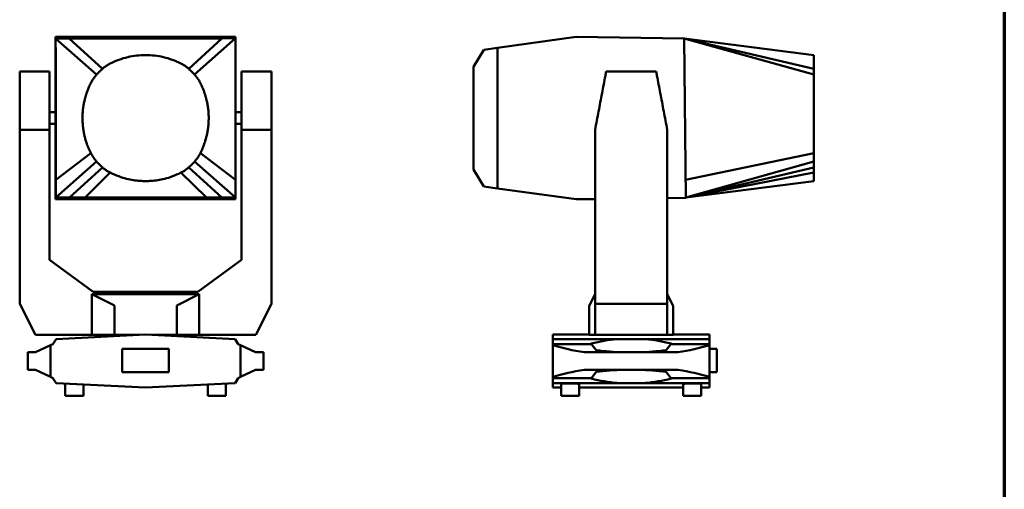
# Paper-space layout 'Sheet_1' of a CAD drawing. Header units: millimetres. Extents: x 1 to 117, y 1 to 117.
# Tile 6 of 7: x 51 to 117, y 39 to 71. Entities that reach past the tile are written whole.
import ezdxf

# ---------------------------------------------------------------- set-up
doc = ezdxf.new("R2010")
doc.units = ezdxf.units.MM
doc.layers.add('Border (ISO)', color=7, linetype='Continuous', lineweight=70)
doc.layers.add('Visible (ISO)', color=7, linetype='Continuous', lineweight=50)

# ---------------------------------------------------------------- blocks, each defined once
blk = doc.blocks.new('Borders Chauvet')
at = {"layer": 'Border (ISO)'}
blk.add_line((117.323, 117.323), (117.323, 0.787), dxfattribs=at)

psp = doc.layouts.new('Sheet_1')

# ---------------------------------------------------------------- linework, layer by layer
at = {"layer": 'Visible (ISO)'}
for p, q in [((53.128, 69.897), (53.128, 69.993)), ((53.128, 69.993), (65.302, 69.993)), ((65.302, 69.993), (65.302, 69.898)), ((88.359, 69.993), (83.038, 69.255)), ((95.649, 69.897), (88.359, 69.993)), ((65.302, 69.898), (53.128, 69.897)), ((53.128, 69.897), (53.128, 69.884)), ((53.128, 69.884), (54.049, 69.885)), ((53.131, 68.687), (53.128, 69.884)), ((53.128, 69.884), (53.128, 59.109)), ((53.128, 69.884), (55.902, 67.444)), ((54.049, 69.885), (55.105, 69.886)), ((54.049, 69.885), (56.296, 67.836)), ((55.105, 69.886), (59.215, 69.891)), ((59.215, 69.891), (63.325, 69.896)), ((64.382, 69.897), (62.135, 67.836)), ((65.302, 69.898), (62.529, 67.444)), ((63.325, 69.896), (64.382, 69.897)), ((64.382, 69.897), (65.302, 69.898)), ((65.302, 69.898), (65.302, 68.699)), ((95.649, 69.897), (95.65, 69.884)), ((95.65, 69.884), (95.764, 59.109)), ((95.65, 69.884), (104.435, 67.444)), ((95.65, 69.884), (104.435, 68.765)), ((95.67, 69.878), (104.435, 67.836)), ((53.14, 64.51), (53.131, 68.687)), ((65.302, 68.699), (65.302, 64.51)), ((82.105, 69.125), (81.41, 67.976)), ((83.038, 69.255), (82.105, 69.125)), ((83.038, 59.75), (83.038, 69.255)), ((104.435, 68.193), (104.435, 68.765)), ((81.41, 61.028), (81.41, 67.976)), ((104.435, 67.836), (104.435, 68.193)), ((50.696, 67.652), (52.719, 67.652)), ((50.696, 63.715), (50.696, 67.652)), ((52.719, 67.652), (52.719, 63.715)), ((67.735, 67.652), (65.711, 67.652)), ((65.711, 67.652), (65.711, 63.715)), ((67.735, 63.715), (67.735, 67.652)), ((93.763, 67.652), (90.383, 67.652)), ((104.435, 67.444), (104.435, 67.836)), ((104.435, 66.866), (104.435, 67.444)), ((53.128, 64.896), (52.719, 64.896)), ((65.711, 64.896), (65.302, 64.896)), ((53.128, 64.108), (52.719, 64.108)), ((53.149, 60.332), (53.14, 64.51)), ((65.302, 64.51), (65.302, 60.32)), ((65.711, 64.108), (65.302, 64.108)), ((104.435, 62.139), (104.435, 64.502)), ((52.719, 63.715), (50.696, 63.715)), ((50.696, 51.937), (50.696, 63.715)), ((52.719, 63.715), (52.719, 54.915)), ((65.711, 63.715), (67.735, 63.715)), ((65.711, 63.715), (65.711, 54.915)), ((67.735, 51.937), (67.735, 63.715)), ((89.632, 63.715), (89.632, 51.937)), ((94.514, 51.937), (94.514, 63.715)), ((53.149, 60.332), (55.507, 62.139)), ((65.302, 60.32), (62.923, 62.139)), ((95.751, 60.332), (104.435, 62.139)), ((104.435, 61.56), (104.435, 62.139)), ((53.152, 59.135), (55.902, 61.56)), ((65.302, 59.121), (62.529, 61.56)), ((95.764, 59.135), (104.435, 61.56)), ((104.435, 61.169), (104.435, 61.56)), ((54.071, 59.134), (56.296, 61.169)), ((55.125, 59.133), (56.823, 60.812)), ((63.329, 59.123), (61.608, 60.812)), ((64.384, 59.122), (62.135, 61.169)), ((81.41, 61.028), (82.105, 59.879)), ((95.777, 59.139), (104.435, 60.812)), ((95.784, 59.141), (104.435, 61.169)), ((104.435, 60.812), (104.435, 61.169)), ((104.435, 60.239), (104.435, 60.812)), ((53.152, 59.135), (53.149, 60.332)), ((65.302, 60.32), (65.302, 59.121)), ((95.764, 59.135), (104.435, 60.239)), ((82.105, 59.879), (83.038, 59.75)), ((83.038, 59.75), (88.359, 59.011)), ((53.128, 59.109), (65.302, 59.107)), ((53.128, 59.011), (53.128, 59.109)), ((53.128, 59.011), (65.302, 59.011)), ((54.071, 59.134), (53.152, 59.135)), ((55.125, 59.133), (54.071, 59.134)), ((59.227, 59.128), (55.125, 59.133)), ((63.329, 59.123), (59.227, 59.128)), ((64.384, 59.122), (63.329, 59.123)), ((65.302, 59.121), (64.384, 59.122)), ((65.302, 59.121), (65.302, 59.107)), ((65.302, 59.107), (65.302, 59.011)), ((88.359, 59.011), (89.632, 59.028)), ((94.514, 59.092), (95.764, 59.109)), ((52.719, 54.915), (55.671, 52.75)), ((65.711, 54.915), (62.759, 52.75)), ((62.759, 52.75), (55.671, 52.75)), ((55.584, 49.829), (55.584, 52.589)), ((55.584, 52.589), (62.847, 52.589)), ((55.584, 52.589), (57.055, 51.85)), ((62.847, 52.589), (61.376, 51.85)), ((62.847, 49.829), (62.847, 52.589)), ((89.251, 51.85), (89.632, 52.589)), ((94.514, 52.589), (94.894, 51.85)), ((51.757, 49.829), (50.696, 51.937)), ((57.105, 51.796), (57.105, 49.829)), ((61.325, 51.796), (61.325, 49.829)), ((66.674, 49.829), (67.735, 51.937)), ((89.238, 49.829), (89.238, 51.796)), ((89.632, 51.937), (89.632, 49.829)), ((94.514, 51.937), (89.632, 51.937)), ((94.514, 49.829), (94.514, 51.937)), ((94.908, 51.796), (94.908, 49.829)), ((55.584, 49.829), (51.757, 49.829)), ((52.945, 49.212), (53.164, 49.55)), ((53.164, 49.55), (59.215, 49.852)), ((57.105, 49.829), (55.584, 49.829)), ((58.754, 49.829), (57.105, 49.829)), ((65.266, 49.55), (59.215, 49.852)), ((61.325, 49.829), (59.677, 49.829)), ((62.847, 49.829), (61.325, 49.829)), ((66.674, 49.829), (62.847, 49.829)), ((65.485, 49.212), (65.266, 49.55)), ((86.774, 49.852), (89.238, 49.852)), ((86.774, 49.852), (86.774, 49.55)), ((86.774, 49.55), (86.774, 49.212)), ((91.107, 49.55), (86.774, 49.55)), ((89.632, 49.829), (89.238, 49.829)), ((89.632, 49.829), (94.514, 49.829)), ((93.039, 49.55), (97.372, 49.55)), ((94.908, 49.829), (94.514, 49.829)), ((94.908, 49.852), (97.372, 49.852)), ((97.372, 49.55), (97.372, 49.852)), ((97.372, 49.212), (97.372, 49.55)), ((51.769, 48.658), (51.243, 48.658)), ((51.243, 48.658), (51.243, 47.473)), ((52.785, 49.137), (51.769, 48.658)), ((52.785, 49.137), (52.945, 49.212)), ((52.785, 49.137), (52.785, 46.994)), ((57.64, 48.887), (57.64, 47.312)), ((60.79, 48.887), (57.64, 48.887)), ((60.79, 47.312), (60.79, 48.887)), ((65.645, 49.137), (65.485, 49.212)), ((65.645, 49.137), (66.661, 48.658)), ((65.645, 49.137), (65.645, 46.994)), ((66.661, 48.658), (67.187, 48.658)), ((67.187, 47.473), (67.187, 48.658)), ((89.387, 49.212), (86.774, 49.212)), ((86.774, 49.212), (86.774, 49.137)), ((86.774, 49.137), (86.774, 46.994)), ((92.073, 48.658), (88.891, 48.658)), ((89.387, 49.212), (89.377, 49.253)), ((89.709, 48.795), (89.387, 49.212)), ((95.254, 48.658), (92.073, 48.658)), ((94.759, 49.212), (94.437, 48.795)), ((94.768, 49.253), (94.759, 49.212)), ((94.759, 49.212), (97.372, 49.212)), ((97.372, 49.137), (97.372, 49.212)), ((97.372, 49.137), (97.372, 46.994)), ((97.372, 48.887), (97.872, 48.887)), ((97.872, 48.887), (97.872, 47.312)), ((51.243, 47.473), (51.769, 47.473)), ((51.769, 47.473), (52.785, 46.994)), ((57.64, 47.312), (60.79, 47.312)), ((66.661, 47.473), (65.645, 46.994)), ((67.187, 47.473), (66.661, 47.473)), ((88.891, 47.473), (92.073, 47.473)), ((89.387, 46.918), (89.709, 47.336)), ((92.073, 47.473), (95.254, 47.473)), ((94.437, 47.336), (94.759, 46.918)), ((97.372, 47.312), (97.872, 47.312)), ((52.945, 46.918), (52.785, 46.994)), ((53.164, 46.58), (52.945, 46.918)), ((65.266, 46.58), (65.485, 46.918)), ((65.485, 46.918), (65.645, 46.994)), ((86.774, 46.994), (86.774, 46.918)), ((89.387, 46.918), (86.774, 46.918)), ((86.774, 46.918), (86.774, 46.58)), ((89.377, 46.877), (89.387, 46.918)), ((94.759, 46.918), (94.768, 46.877)), ((94.759, 46.918), (97.372, 46.918)), ((97.372, 46.918), (97.372, 46.994)), ((97.372, 46.58), (97.372, 46.918)), ((59.215, 46.278), (53.164, 46.58)), ((53.782, 45.703), (53.782, 46.55)), ((55.003, 45.703), (55.003, 46.489)), ((59.215, 46.278), (65.266, 46.58)), ((63.428, 46.489), (63.428, 45.703)), ((64.648, 46.55), (64.648, 45.703)), ((86.774, 46.58), (86.774, 46.278)), ((91.107, 46.58), (86.774, 46.58)), ((87.329, 46.278), (86.774, 46.278)), ((87.329, 46.519), (87.329, 45.703)), ((88.549, 46.519), (88.549, 45.703)), ((95.597, 46.278), (88.549, 46.278)), ((93.039, 46.58), (97.372, 46.58)), ((95.597, 45.703), (95.597, 46.519)), ((96.817, 45.703), (96.817, 46.519)), ((97.372, 46.278), (96.817, 46.278)), ((97.372, 46.278), (97.372, 46.58)), ((53.782, 45.703), (55.003, 45.703)), ((64.648, 45.703), (63.428, 45.703)), ((88.549, 45.703), (87.329, 45.703)), ((95.597, 45.703), (96.817, 45.703))]:
    psp.add_line(p, q, dxfattribs=at)
for centre, start, end in [((89.356, 51.796), 152.7417, 180), ((94.789, 51.796), 0, 27.2583)]:
    psp.add_arc(centre, 0.118, start, end, dxfattribs=at)
for centre, major_axis, ratio, start_param, end_param in [((56.649, 51.796), (0.457, 0), 0.258713, 0, 0.475747), ((61.782, 51.796), (-0.457, 0), 0.258713, 5.807438, 6.283185), ((92.06, 24.272), (0, 25.32), 0.649063, 0.058003, 0.163963), ((92.06, 48.731), (16.434, 0), 0.049918, 1.570008, 1.628799), ((92.086, 48.731), (16.434, 0), 0.049918, 1.512793, 1.571585), ((92.086, 24.272), (0, 25.32), 0.649063, 6.119223, 6.225182), ((92.069, 53.065), (9.865, 0), 0.471881, 4.145795, 4.384383), ((92.073, 53.054), (-9.33, 0), 0.471881, 1.314623, 1.516323), ((92.073, 53.054), (-9.33, 0), 0.471881, 1.625269, 1.826969), ((92.076, 53.065), (9.865, 0), 0.471881, 5.040395, 5.278983), ((92.069, 43.066), (-9.865, 0), 0.471881, 5.040395, 5.278983), ((92.073, 43.077), (9.33, 0), 0.471881, 1.625269, 1.826969), ((92.073, 43.077), (9.33, 0), 0.471881, 1.314623, 1.516323), ((92.076, 43.066), (-9.865, 0), 0.471881, 4.145795, 4.384383), ((92.06, 71.858), (0, -25.32), 0.649063, 6.119223, 6.225182), ((92.086, 71.858), (0, -25.32), 0.649063, 0.058003, 0.163963), ((87.939, 46.519), (0.61, 0), 0.049918, 0, 3.141593), ((92.06, 47.399), (-16.434, 0), 0.049918, 1.512793, 1.571585), ((92.086, 47.399), (-16.434, 0), 0.049918, 1.570008, 1.628799), ((96.207, 46.519), (0.61, 0), 0.049918, 0, 3.141593)]:
    psp.add_ellipse(centre, major_axis=major_axis, ratio=ratio, start_param=start_param, end_param=end_param, dxfattribs=at)
for points, knots in [([(56.823, 68.193), (57.015, 68.291), (57.211, 68.375), (57.606, 68.519), (57.804, 68.578), (58.204, 68.672), (58.405, 68.707), (58.809, 68.753), (59.012, 68.765), (59.215, 68.765)], [-1, -1, -1, -1, -0.75, -0.75, -0.5, -0.5, -0.25, -0.25, 0, 0, 0, 0]), ([(59.215, 68.765), (59.418, 68.765), (59.621, 68.753), (60.026, 68.707), (60.227, 68.672), (60.626, 68.578), (60.825, 68.519), (61.219, 68.375), (61.415, 68.291), (61.608, 68.193)], [0, 0, 0, 0, 0.25, 0.25, 0.5, 0.5, 0.75, 0.75, 1, 1, 1, 1]), ([(55.507, 66.866), (55.547, 66.944), (55.589, 67.018), (55.675, 67.154), (55.719, 67.217), (55.809, 67.336), (55.855, 67.392), (55.902, 67.444)], [-1, -1, -1, -1, -0.6666667, -0.6666667, -0.3333333, -0.3333333, 0, 0, 0, 0]), ([(55.902, 67.444), (55.937, 67.483), (55.974, 67.524), (56.055, 67.608), (56.099, 67.652), (56.193, 67.742), (56.243, 67.788), (56.296, 67.836)], [-1, -1, -1, -1, -0.666667, -0.666667, -0.333333, -0.333333, 0, 0, 0, 0]), ([(62.135, 67.836), (62.188, 67.788), (62.238, 67.742), (62.332, 67.652), (62.375, 67.608), (62.456, 67.524), (62.494, 67.483), (62.529, 67.444)], [0, 0, 0, 0, 0.333333, 0.333333, 0.666667, 0.666667, 1, 1, 1, 1]), ([(62.529, 67.444), (62.576, 67.392), (62.622, 67.336), (62.712, 67.217), (62.756, 67.154), (62.841, 67.018), (62.883, 66.944), (62.923, 66.866)], [0, 0, 0, 0, 0.3333333, 0.3333333, 0.6666667, 0.6666667, 1, 1, 1, 1]), ([(90.383, 67.652), (90.365, 67.556), (90.346, 67.46), (90.253, 66.973), (90.177, 66.58), (90.024, 65.779), (89.946, 65.366), (89.789, 64.543), (89.711, 64.129), (89.632, 63.715)], [-29.629865, -29.629865, -29.629865, -29.629865, -27.465265, -27.465265, -18.631898, -18.631898, -9.371814, -9.371814, 0, 0, 0, 0]), ([(94.514, 63.715), (94.435, 64.129), (94.357, 64.543), (94.2, 65.366), (94.121, 65.779), (93.969, 66.58), (93.893, 66.973), (93.799, 67.46), (93.781, 67.556), (93.763, 67.652)], [-6.651218, -6.651218, -6.651218, -6.651218, -4.547463, -4.547463, -2.468789, -2.468789, -0.485903, -0.485903, 0, 0, 0, 0]), ([(54.946, 64.502), (54.946, 64.578), (54.947, 64.65), (54.95, 64.719), (54.953, 64.788), (54.957, 64.853), (54.962, 64.915), (54.967, 64.977), (54.973, 65.036), (54.979, 65.092), (54.985, 65.147), (54.992, 65.2), (54.999, 65.251), (55.007, 65.301), (55.014, 65.349), (55.022, 65.394), (55.03, 65.44), (55.038, 65.483), (55.046, 65.525), (55.054, 65.566), (55.063, 65.606), (55.071, 65.644), (55.08, 65.682), (55.088, 65.719), (55.097, 65.754), (55.106, 65.79), (55.115, 65.824), (55.124, 65.857), (55.126, 65.866), (55.128, 65.874), (55.13, 65.882), (55.137, 65.907), (55.144, 65.931), (55.151, 65.956), (55.16, 65.988), (55.169, 66.019), (55.179, 66.051), (55.189, 66.083), (55.199, 66.114), (55.209, 66.146), (55.22, 66.177), (55.231, 66.21), (55.243, 66.243), (55.255, 66.277), (55.267, 66.312), (55.281, 66.348), (55.295, 66.385), (55.309, 66.423), (55.325, 66.462), (55.341, 66.502), (55.358, 66.543), (55.377, 66.586), (55.395, 66.629), (55.415, 66.674), (55.437, 66.72), (55.459, 66.767), (55.482, 66.815), (55.507, 66.866)], [-1, -1, -1, -1, -0.944444, -0.944444, -0.944444, -0.888889, -0.888889, -0.888889, -0.833333, -0.833333, -0.833333, -0.777778, -0.777778, -0.777778, -0.722222, -0.722222, -0.722222, -0.666667, -0.666667, -0.666667, -0.611111, -0.611111, -0.611111, -0.555556, -0.555556, -0.555556, -0.5, -0.5, -0.5, -0.486304, -0.486304, -0.486304, -0.444444, -0.444444, -0.444444, -0.388889, -0.388889, -0.388889, -0.333333, -0.333333, -0.333333, -0.277778, -0.277778, -0.277778, -0.222222, -0.222222, -0.222222, -0.166667, -0.166667, -0.166667, -0.111111, -0.111111, -0.111111, -0.055556, -0.055556, -0.055556, 0, 0, 0, 0]), ([(62.923, 66.866), (62.948, 66.815), (62.972, 66.767), (62.993, 66.72), (63.015, 66.674), (63.035, 66.629), (63.054, 66.586), (63.072, 66.543), (63.089, 66.502), (63.105, 66.462), (63.121, 66.423), (63.136, 66.385), (63.15, 66.348), (63.163, 66.312), (63.176, 66.277), (63.188, 66.243), (63.2, 66.21), (63.211, 66.177), (63.221, 66.146), (63.232, 66.114), (63.242, 66.083), (63.251, 66.051), (63.261, 66.019), (63.271, 65.988), (63.28, 65.956), (63.287, 65.931), (63.294, 65.907), (63.3, 65.882), (63.303, 65.874), (63.305, 65.866), (63.307, 65.857), (63.316, 65.824), (63.325, 65.79), (63.333, 65.754), (63.342, 65.719), (63.351, 65.682), (63.359, 65.644), (63.368, 65.606), (63.376, 65.566), (63.384, 65.525), (63.393, 65.483), (63.401, 65.44), (63.408, 65.394), (63.416, 65.349), (63.424, 65.301), (63.431, 65.251), (63.438, 65.2), (63.445, 65.147), (63.452, 65.092), (63.458, 65.036), (63.464, 64.977), (63.469, 64.915), (63.473, 64.853), (63.478, 64.788), (63.48, 64.719), (63.483, 64.65), (63.485, 64.578), (63.485, 64.502)], [0, 0, 0, 0, 0.055556, 0.055556, 0.055556, 0.111111, 0.111111, 0.111111, 0.166667, 0.166667, 0.166667, 0.222222, 0.222222, 0.222222, 0.277778, 0.277778, 0.277778, 0.333333, 0.333333, 0.333333, 0.388889, 0.388889, 0.388889, 0.444444, 0.444444, 0.444444, 0.486304, 0.486304, 0.486304, 0.5, 0.5, 0.5, 0.555555, 0.555555, 0.555555, 0.611111, 0.611111, 0.611111, 0.666666, 0.666666, 0.666666, 0.722222, 0.722222, 0.722222, 0.777777, 0.777777, 0.777777, 0.833333, 0.833333, 0.833333, 0.888889, 0.888889, 0.888889, 0.944444, 0.944444, 0.944444, 1, 1, 1, 1]), ([(104.435, 64.502), (104.435, 64.578), (104.435, 64.65), (104.435, 64.719), (104.435, 64.788), (104.435, 64.853), (104.435, 64.915), (104.435, 64.977), (104.435, 65.036), (104.435, 65.092), (104.435, 65.147), (104.435, 65.2), (104.435, 65.251), (104.435, 65.301), (104.435, 65.349), (104.435, 65.394), (104.435, 65.44), (104.435, 65.483), (104.435, 65.525), (104.435, 65.566), (104.435, 65.606), (104.435, 65.644), (104.435, 65.682), (104.435, 65.719), (104.435, 65.754), (104.435, 65.79), (104.435, 65.824), (104.435, 65.857), (104.435, 65.866), (104.435, 65.874), (104.435, 65.882), (104.435, 65.907), (104.435, 65.931), (104.435, 65.956), (104.435, 65.988), (104.435, 66.019), (104.435, 66.051), (104.435, 66.083), (104.435, 66.114), (104.435, 66.146), (104.435, 66.177), (104.435, 66.21), (104.435, 66.243), (104.435, 66.277), (104.435, 66.312), (104.435, 66.348), (104.435, 66.385), (104.435, 66.423), (104.435, 66.462), (104.435, 66.502), (104.435, 66.543), (104.435, 66.586), (104.435, 66.629), (104.435, 66.674), (104.435, 66.72), (104.435, 66.767), (104.435, 66.815), (104.435, 66.866)], [-1, -1, -1, -1, -0.944444, -0.944444, -0.944444, -0.888889, -0.888889, -0.888889, -0.833333, -0.833333, -0.833333, -0.777778, -0.777778, -0.777778, -0.722222, -0.722222, -0.722222, -0.666667, -0.666667, -0.666667, -0.611111, -0.611111, -0.611111, -0.555556, -0.555556, -0.555556, -0.5, -0.5, -0.5, -0.486304, -0.486304, -0.486304, -0.444444, -0.444444, -0.444444, -0.388889, -0.388889, -0.388889, -0.333333, -0.333333, -0.333333, -0.277778, -0.277778, -0.277778, -0.222222, -0.222222, -0.222222, -0.166667, -0.166667, -0.166667, -0.111111, -0.111111, -0.111111, -0.055556, -0.055556, -0.055556, 0, 0, 0, 0]), ([(55.507, 62.139), (55.473, 62.207), (55.442, 62.272), (55.385, 62.398), (55.36, 62.458), (55.312, 62.573), (55.291, 62.628), (55.252, 62.734), (55.234, 62.784), (55.202, 62.881), (55.187, 62.927), (55.16, 63.015), (55.148, 63.058), (55.125, 63.139), (55.115, 63.178), (55.096, 63.254), (55.087, 63.29), (55.071, 63.362), (55.063, 63.396), (55.049, 63.464), (55.043, 63.497), (55.03, 63.563), (55.025, 63.595), (55.014, 63.66), (55.008, 63.693), (54.998, 63.759), (54.994, 63.793), (54.985, 63.863), (54.98, 63.9), (54.972, 63.978), (54.968, 64.018), (54.961, 64.103), (54.958, 64.147), (54.952, 64.241), (54.95, 64.289), (54.947, 64.392), (54.946, 64.446), (54.946, 64.502)], [-1, -1, -1, -1, -0.9444444, -0.9444444, -0.8888889, -0.8888889, -0.8333333, -0.8333333, -0.7777778, -0.7777778, -0.7222222, -0.7222222, -0.6666667, -0.6666667, -0.6111111, -0.6111111, -0.5555556, -0.5555556, -0.5, -0.5, -0.4444444, -0.4444444, -0.3888889, -0.3888889, -0.3333333, -0.3333333, -0.2777778, -0.2777778, -0.2222222, -0.2222222, -0.1666667, -0.1666667, -0.1111111, -0.1111111, -0.0555556, -0.0555556, 0, 0, 0, 0]), ([(63.485, 64.502), (63.485, 64.446), (63.484, 64.392), (63.481, 64.289), (63.479, 64.241), (63.473, 64.147), (63.47, 64.103), (63.463, 64.018), (63.459, 63.978), (63.45, 63.9), (63.446, 63.863), (63.437, 63.793), (63.432, 63.759), (63.422, 63.693), (63.417, 63.66), (63.406, 63.595), (63.4, 63.563), (63.388, 63.497), (63.381, 63.464), (63.367, 63.396), (63.36, 63.362), (63.343, 63.29), (63.335, 63.254), (63.315, 63.178), (63.305, 63.139), (63.283, 63.058), (63.27, 63.015), (63.243, 62.927), (63.229, 62.881), (63.196, 62.784), (63.178, 62.734), (63.139, 62.628), (63.118, 62.573), (63.071, 62.458), (63.045, 62.398), (62.988, 62.272), (62.957, 62.207), (62.923, 62.139)], [0, 0, 0, 0, 0.0555556, 0.0555556, 0.1111111, 0.1111111, 0.1666667, 0.1666667, 0.2222222, 0.2222222, 0.2777778, 0.2777778, 0.3333333, 0.3333333, 0.3888889, 0.3888889, 0.4444444, 0.4444444, 0.5, 0.5, 0.5555556, 0.5555556, 0.6111111, 0.6111111, 0.6666667, 0.6666667, 0.7222222, 0.7222222, 0.7777778, 0.7777778, 0.8333333, 0.8333333, 0.8888889, 0.8888889, 0.9444444, 0.9444444, 1, 1, 1, 1]), ([(55.902, 61.56), (55.858, 61.609), (55.818, 61.657), (55.746, 61.751), (55.713, 61.796), (55.651, 61.888), (55.621, 61.934), (55.563, 62.032), (55.535, 62.084), (55.507, 62.139)], [-1, -1, -1, -1, -0.75, -0.75, -0.5, -0.5, -0.25, -0.25, 0, 0, 0, 0]), ([(62.923, 62.139), (62.896, 62.084), (62.867, 62.032), (62.809, 61.934), (62.78, 61.888), (62.718, 61.796), (62.685, 61.751), (62.612, 61.657), (62.572, 61.609), (62.529, 61.56)], [0, 0, 0, 0, 0.25, 0.25, 0.5, 0.5, 0.75, 0.75, 1, 1, 1, 1]), ([(56.296, 61.169), (56.226, 61.23), (56.159, 61.294), (56.027, 61.424), (55.964, 61.491), (55.902, 61.56)], [-1.414948, -1.414948, -1.414948, -1.414948, -0.707521, -0.707521, 0, 0, 0, 0]), ([(62.529, 61.56), (62.481, 61.507), (62.435, 61.458), (62.344, 61.365), (62.3, 61.321), (62.215, 61.241), (62.174, 61.203), (62.135, 61.169)], [0, 0, 0, 0, 0.3333333, 0.3333333, 0.6666667, 0.6666667, 1, 1, 1, 1]), ([(56.823, 60.812), (56.759, 60.844), (56.696, 60.879), (56.575, 60.954), (56.516, 60.994), (56.403, 61.079), (56.348, 61.123), (56.296, 61.169)], [-1, -1, -1, -1, -0.666667, -0.666667, -0.333333, -0.333333, 0, 0, 0, 0]), ([(59.215, 60.239), (59.093, 60.239), (58.963, 60.243), (58.691, 60.264), (58.548, 60.279), (58.247, 60.326), (58.088, 60.358), (57.754, 60.442), (57.579, 60.495), (57.212, 60.629), (57.02, 60.712), (56.823, 60.812)], [-1, -1, -1, -1, -0.8, -0.8, -0.6, -0.6, -0.4, -0.4, -0.2, -0.2, 0, 0, 0, 0]), ([(61.608, 60.812), (61.411, 60.712), (61.219, 60.629), (60.851, 60.495), (60.676, 60.442), (60.342, 60.358), (60.184, 60.326), (59.882, 60.279), (59.74, 60.264), (59.467, 60.243), (59.338, 60.239), (59.215, 60.239)], [0, 0, 0, 0, 0.2, 0.2, 0.4, 0.4, 0.6, 0.6, 0.8, 0.8, 1, 1, 1, 1]), ([(62.135, 61.169), (62.082, 61.123), (62.028, 61.079), (61.915, 60.994), (61.856, 60.954), (61.734, 60.879), (61.672, 60.844), (61.608, 60.812)], [0, 0, 0, 0, 0.333333, 0.333333, 0.666667, 0.666667, 1, 1, 1, 1])]:
    psp.add_open_spline(points, degree=3, knots=knots, dxfattribs=at)
for points in [[(56.296, 67.836), (56.349, 67.882), (56.458, 67.971), (56.634, 68.09), (56.759, 68.16), (56.823, 68.193)], [(61.608, 68.193), (61.672, 68.16), (61.796, 68.09), (61.972, 67.971), (62.082, 67.882), (62.135, 67.836)]]:
    psp.add_open_spline(points, degree=3, dxfattribs=at)

# ---------------------------------------------------------------- block references
psp.add_blockref('Borders Chauvet', (0, 0))

doc.saveas('drawing.dxf')
